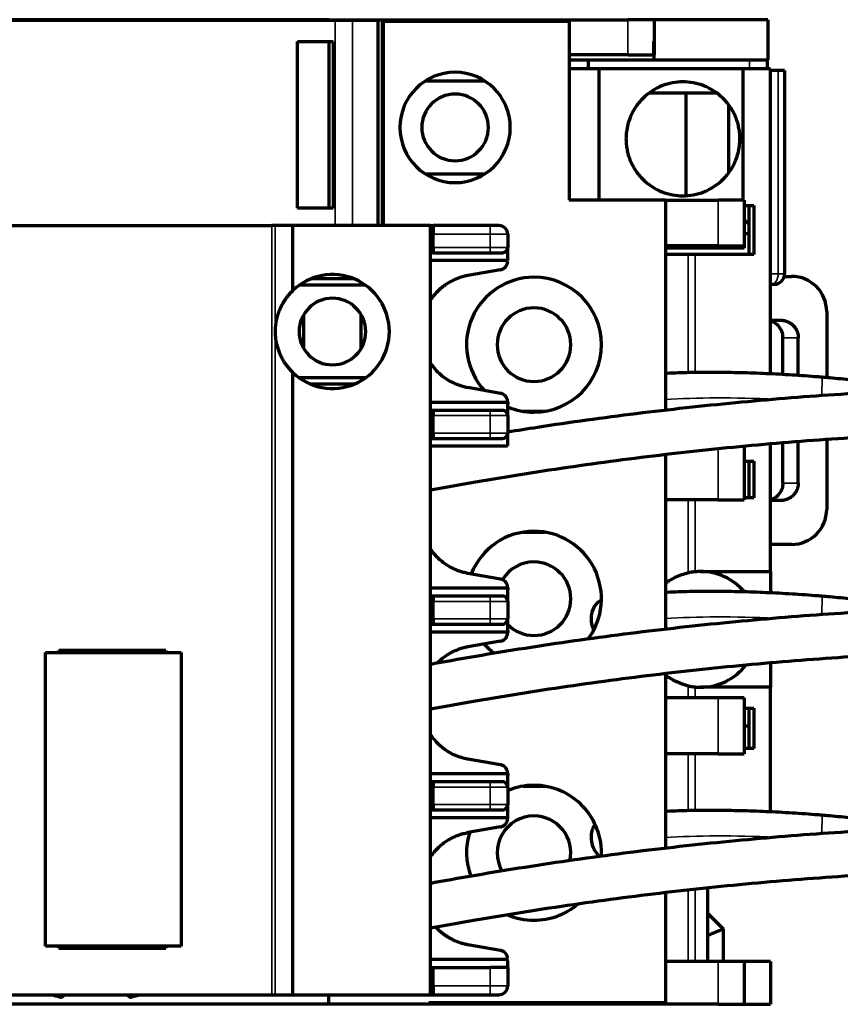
# Model space of a CAD drawing. Header units: millimetres. Extents: x 105 to 252, y 160 to 217.
# Tile 3 of 4: x 174 to 221, y 160 to 217. Entities that reach past the tile are written whole.
import ezdxf

# ---------------------------------------------------------------- set-up
doc = ezdxf.new("R2010")
doc.units = ezdxf.units.MM
doc.layers.add('1', color=7, linetype='Continuous', true_color=0xffffff)

msp = doc.modelspace()

# ---------------------------------------------------------------- linework, layer by layer
at = {"layer": '1', "color": 155, "linetype": 'Continuous', "lineweight": 70}
for p, q in [((191.941, 216.614), (164.61, 216.614)), ((191.575, 216.664), (164.975, 216.664)), ((191.575, 216.664), (191.575, 216.614)), ((191.575, 216.664), (194.625, 216.664)), ((192.925, 216.614), (191.941, 216.614)), ((194.375, 216.614), (192.925, 216.614)), ((194.375, 216.614), (194.375, 204.914)), ((194.625, 204.914), (194.625, 216.664)), ((194.625, 216.664), (208.625, 216.664)), ((205.275, 216.564), (194.675, 216.564)), ((194.675, 216.564), (194.675, 204.914)), ((205.275, 216.564), (205.275, 206.364)), ((210.125, 216.664), (208.625, 216.664)), ((210.125, 216.664), (210.125, 215.414)), ((216.625, 216.664), (210.125, 216.664)), ((216.625, 216.664), (216.625, 214.364)), ((189.775, 215.414), (191.825, 215.414)), ((189.775, 205.914), (189.775, 215.414)), ((191.575, 215.414), (191.575, 205.914)), ((191.825, 215.414), (191.825, 205.914)), ((210.089, 215.414), (210.125, 215.414)), ((210.089, 215.414), (210.089, 214.664)), ((210.125, 215.414), (210.125, 214.664)), ((194.675, 214.664), (194.625, 214.664)), ((208.625, 214.664), (205.275, 214.664)), ((205.275, 214.364), (210.125, 214.364)), ((206.375, 214.364), (206.375, 213.864)), ((208.625, 214.664), (210.089, 214.664)), ((210.125, 214.664), (210.089, 214.664)), ((210.125, 214.364), (210.125, 214.664)), ((210.125, 214.364), (216.625, 214.364)), ((216.575, 214.364), (216.575, 213.864)), ((206.975, 213.864), (205.275, 213.864)), ((206.975, 213.864), (206.975, 206.364)), ((215.184, 213.864), (206.975, 213.864)), ((215.184, 213.864), (215.184, 206.364)), ((216.775, 213.864), (215.184, 213.864)), ((216.775, 196.446), (216.775, 213.864)), ((217.206, 213.764), (216.775, 213.764)), ((217.575, 213.764), (217.206, 213.764)), ((217.575, 213.764), (217.575, 202.164)), ((194.676, 213.164), (194.626, 213.164)), ((200.478, 213.164), (197.072, 213.164)), ((213.723, 212.464), (209.832, 212.464)), ((211.94, 212.464), (211.94, 206.62)), ((194.675, 211.852), (194.625, 211.836)), ((214.375, 211.814), (214.375, 207.921)), ((194.675, 209.176), (194.625, 209.192)), ((194.625, 207.864), (194.675, 207.864)), ((197.073, 207.864), (200.478, 207.864)), ((194.625, 206.364), (194.675, 206.364)), ((210.775, 206.364), (205.275, 206.364)), ((210.775, 206.364), (210.775, 194.366)), ((210.775, 206.364), (213.775, 206.364)), ((215.275, 206.364), (213.775, 206.364)), ((215.275, 206.364), (215.275, 203.764)), ((191.825, 205.914), (189.775, 205.914)), ((215.275, 206.064), (215.812, 206.064)), ((215.525, 206.064), (215.525, 203.264)), ((215.812, 206.064), (215.812, 203.264)), ((215.275, 205.264), (215.525, 205.014)), ((168.23, 204.914), (188.321, 204.914)), ((188.514, 204.914), (188.321, 204.914)), ((189.525, 204.914), (188.514, 204.914)), ((189.525, 201.209), (189.525, 204.914)), ((197.375, 204.914), (189.525, 204.914)), ((197.375, 161.014), (197.375, 204.914)), ((197.375, 204.914), (197.525, 204.914)), ((197.525, 204.914), (197.525, 204.414)), ((200.775, 204.914), (197.525, 204.914)), ((201.275, 204.914), (200.775, 204.914)), ((197.525, 203.664), (197.525, 204.414)), ((201.775, 204.414), (201.775, 203.664)), ((215.275, 204.464), (215.525, 204.464)), ((197.525, 203.664), (197.525, 203.364)), ((201.775, 203.005), (201.775, 203.664)), ((213.775, 203.764), (210.775, 203.764)), ((215.275, 203.614), (210.775, 203.614)), ((213.775, 203.764), (215.275, 203.764)), ((215.275, 203.764), (215.275, 203.614)), ((197.525, 203.364), (197.375, 203.364)), ((201.765, 202.914), (197.375, 202.914)), ((197.525, 203.364), (200.775, 203.364)), ((200.775, 203.364), (201.475, 203.364)), ((212.064, 203.264), (210.775, 203.264)), ((212.477, 203.264), (212.064, 203.264)), ((215.812, 203.264), (212.477, 203.264)), ((201.362, 202.391), (199.51, 202.065)), ((193.025, 201.864), (190.526, 201.864)), ((217.556, 202.014), (217.975, 202.014)), ((193.661, 201.511), (189.89, 201.511)), ((216.775, 201.564), (216.828, 201.564)), ((216.828, 201.564), (216.975, 201.564)), ((190.125, 199.806), (190.125, 197.922)), ((193.425, 197.922), (193.425, 199.806)), ((216.775, 199.514), (217.32, 199.514)), ((219.975, 200.014), (219.975, 196.233)), ((217.475, 196.41), (217.475, 198.514)), ((218.355, 196.356), (218.355, 198.514)), ((189.525, 161.014), (189.525, 196.519)), ((193.661, 196.217), (189.89, 196.217)), ((193.025, 195.864), (190.525, 195.864)), ((201.362, 195.337), (199.51, 195.663)), ((201.765, 194.814), (197.375, 194.814)), ((201.775, 194.845), (201.775, 194.723)), ((201.775, 194.064), (201.775, 194.723)), ((197.525, 194.364), (197.375, 194.364)), ((200.775, 194.364), (197.525, 194.364)), ((197.525, 194.364), (197.525, 194.064)), ((197.525, 193.064), (197.525, 194.064)), ((201.475, 194.364), (200.775, 194.364)), ((201.775, 194.064), (201.775, 193.064)), ((202.657, 194.314), (203.894, 194.314)), ((197.525, 193.064), (197.525, 192.764)), ((201.775, 192.405), (201.775, 193.064)), ((197.375, 192.764), (197.525, 192.764)), ((201.765, 192.314), (197.375, 192.314)), ((197.525, 192.764), (200.775, 192.764)), ((200.775, 192.764), (201.475, 192.764)), ((215.275, 192.326), (215.275, 189.264)), ((216.775, 185.164), (216.775, 192.467)), ((217.475, 190.214), (217.475, 192.523)), ((218.355, 190.214), (218.355, 192.593)), ((219.975, 192.717), (219.975, 188.714)), ((210.775, 191.852), (210.775, 181.867)), ((215.275, 191.464), (215.812, 191.464)), ((215.525, 191.464), (215.525, 189.364)), ((215.812, 191.464), (215.812, 189.364)), ((213.775, 189.264), (210.775, 189.264)), ((213.775, 189.264), (215.275, 189.264)), ((215.812, 189.364), (215.275, 189.364)), ((217.32, 189.214), (216.775, 189.214)), ((202.657, 187.414), (203.894, 187.414)), ((217.975, 186.714), (216.775, 186.714)), ((201.362, 184.737), (199.51, 185.063)), ((212.775, 185.164), (216.775, 185.164)), ((216.775, 185.164), (216.775, 183.946)), ((201.765, 184.214), (197.375, 184.214)), ((201.775, 184.245), (201.775, 184.123)), ((201.775, 183.464), (201.775, 184.123)), ((197.525, 183.764), (197.375, 183.764)), ((200.775, 183.764), (197.525, 183.764)), ((197.525, 183.764), (197.525, 183.464)), ((197.525, 182.464), (197.525, 183.464)), ((201.475, 183.764), (200.775, 183.764)), ((201.775, 183.464), (201.775, 182.464)), ((197.375, 182.164), (197.525, 182.164)), ((197.525, 182.464), (197.525, 182.164)), ((197.525, 182.164), (200.775, 182.164)), ((200.775, 182.164), (201.475, 182.164)), ((201.775, 181.805), (201.775, 182.464)), ((201.765, 181.714), (197.375, 181.714)), ((201.775, 181.805), (201.775, 181.684)), ((201.362, 181.191), (199.51, 180.865)), ((175.4, 180.539), (183.15, 180.539)), ((175.4, 163.789), (175.4, 180.539)), ((176.175, 180.539), (176.175, 180.664)), ((176.575, 180.664), (176.175, 180.664)), ((181.875, 180.664), (176.575, 180.664)), ((182.275, 180.664), (181.875, 180.664)), ((182.275, 180.664), (182.275, 180.539)), ((183.15, 180.539), (183.15, 163.789)), ((216.775, 179.967), (216.775, 178.564)), ((210.775, 179.352), (210.775, 169.367)), ((216.775, 178.564), (212.775, 178.564)), ((216.775, 171.446), (216.775, 178.564)), ((213.775, 177.964), (210.775, 177.964)), ((215.275, 177.964), (213.775, 177.964)), ((215.275, 177.964), (215.275, 174.764)), ((215.275, 177.364), (215.812, 177.364)), ((215.525, 177.364), (215.525, 175.064)), ((215.812, 177.364), (215.812, 175.064)), ((215.275, 176.364), (215.525, 176.364)), ((215.812, 175.064), (215.275, 175.064)), ((201.362, 174.137), (199.51, 174.463)), ((213.775, 174.764), (210.775, 174.764)), ((213.775, 174.764), (215.275, 174.764)), ((201.765, 173.614), (197.375, 173.614)), ((197.525, 173.164), (197.375, 173.164)), ((200.775, 173.164), (197.525, 173.164)), ((197.525, 173.164), (197.525, 172.864)), ((201.475, 173.164), (200.775, 173.164)), ((201.775, 173.645), (201.775, 173.523)), ((201.775, 172.864), (201.775, 173.523)), ((197.525, 171.864), (197.525, 172.864)), ((201.775, 172.864), (201.775, 171.864)), ((202.657, 172.914), (203.894, 172.914)), ((197.375, 171.564), (197.525, 171.564)), ((197.525, 171.864), (197.525, 171.564)), ((197.525, 171.564), (200.775, 171.564)), ((200.775, 171.564), (201.475, 171.564)), ((201.775, 171.205), (201.775, 171.864)), ((201.765, 171.114), (197.375, 171.114)), ((201.775, 171.084), (201.775, 171.205)), ((201.362, 170.591), (199.51, 170.265)), ((213.199, 162.914), (213.199, 167.12)), ((210.775, 166.852), (210.775, 160.564)), ((213.199, 165.64), (214.075, 164.764)), ((214.075, 164.764), (214.075, 162.914)), ((183.15, 163.789), (175.4, 163.789)), ((176.175, 163.664), (176.175, 163.789)), ((176.175, 163.664), (176.575, 163.664)), ((176.575, 163.664), (181.875, 163.664)), ((181.875, 163.664), (182.275, 163.664)), ((182.275, 163.789), (182.275, 163.664)), ((201.362, 163.537), (199.51, 163.863)), ((201.765, 163.014), (197.375, 163.014)), ((197.375, 162.564), (197.525, 162.564)), ((197.525, 161.514), (197.525, 162.564)), ((197.525, 162.564), (200.775, 162.564)), ((201.775, 162.564), (200.775, 162.564)), ((201.775, 162.564), (201.775, 162.923)), ((201.775, 162.564), (201.775, 161.514)), ((213.775, 162.914), (210.775, 162.914)), ((215.275, 162.914), (213.775, 162.914)), ((215.275, 162.914), (215.275, 160.464)), ((216.775, 162.914), (215.275, 162.914)), ((216.775, 162.914), (216.775, 160.464)), ((197.525, 161.514), (197.525, 161.014)), ((168.23, 161.014), (188.321, 161.014)), ((188.321, 161.014), (188.514, 161.014)), ((188.514, 161.014), (189.525, 161.014)), ((189.525, 161.014), (197.375, 161.014)), ((191.575, 160.464), (191.575, 161.014)), ((197.375, 161.014), (197.525, 161.014)), ((197.525, 161.014), (200.775, 161.014)), ((200.775, 161.014), (201.275, 161.014)), ((191.575, 160.464), (164.975, 160.464)), ((197.275, 160.464), (191.575, 160.464)), ((197.275, 160.564), (197.275, 160.464)), ((197.275, 160.564), (210.775, 160.564)), ((213.775, 160.464), (197.275, 160.464)), ((213.775, 160.464), (215.275, 160.464)), ((215.275, 160.464), (216.775, 160.464))]:
    msp.add_line(p, q, dxfattribs=at)
at = {"layer": '1', "color": 155, "linetype": 'Continuous', "lineweight": 35}
for p, q in [((191.941, 204.914), (191.941, 216.614)), ((192.925, 216.614), (192.925, 204.914)), ((208.625, 214.664), (208.625, 216.664)), ((215.575, 213.864), (215.575, 214.364)), ((217.206, 202.164), (217.206, 213.764)), ((213.775, 203.764), (213.775, 206.364)), ((188.321, 161.014), (188.321, 204.914)), ((188.514, 204.914), (188.514, 161.014)), ((200.775, 204.414), (200.775, 204.914)), ((200.775, 204.414), (197.525, 204.414)), ((200.775, 203.664), (200.775, 204.414)), ((201.775, 204.414), (200.775, 204.414)), ((197.525, 203.664), (200.775, 203.664)), ((200.775, 203.664), (201.775, 203.664)), ((200.775, 203.364), (200.775, 203.664)), ((212.064, 196.516), (212.064, 203.264)), ((212.477, 203.264), (212.477, 196.523)), ((216.775, 202.164), (217.206, 202.164)), ((217.206, 202.164), (217.575, 202.164)), ((189.925, 198.431), (189.925, 199.297)), ((193.625, 199.297), (193.625, 198.431)), ((218.355, 198.514), (217.475, 198.514)), ((200.775, 194.064), (197.525, 194.064)), ((200.775, 194.064), (200.775, 194.364)), ((201.775, 194.064), (200.775, 194.064)), ((200.775, 193.064), (200.775, 194.064)), ((197.525, 193.064), (200.775, 193.064)), ((200.775, 193.064), (201.775, 193.064)), ((200.775, 192.764), (200.775, 193.064)), ((213.775, 189.264), (213.775, 192.182)), ((217.475, 190.214), (218.355, 190.214)), ((212.064, 185.087), (212.064, 189.264)), ((212.477, 189.264), (212.477, 185.151)), ((200.775, 183.464), (197.525, 183.464)), ((200.775, 183.464), (200.775, 183.764)), ((201.775, 183.464), (200.775, 183.464)), ((200.775, 182.464), (200.775, 183.464)), ((197.525, 182.464), (200.775, 182.464)), ((200.775, 182.464), (201.775, 182.464)), ((200.775, 182.164), (200.775, 182.464)), ((176.575, 180.664), (176.575, 180.539)), ((181.875, 180.539), (181.875, 180.664)), ((212.064, 177.964), (212.064, 178.642)), ((212.477, 178.578), (212.477, 177.964)), ((213.775, 174.764), (213.775, 177.964)), ((212.064, 171.516), (212.064, 174.764)), ((212.477, 174.764), (212.477, 171.523)), ((200.775, 172.864), (200.775, 173.164)), ((200.775, 172.864), (197.525, 172.864)), ((201.775, 172.864), (200.775, 172.864)), ((200.775, 171.864), (200.775, 172.864)), ((197.525, 171.864), (200.775, 171.864)), ((200.775, 171.564), (200.775, 171.864)), ((200.775, 171.864), (201.775, 171.864)), ((212.064, 162.914), (212.064, 166.997)), ((212.477, 167.042), (212.477, 162.914)), ((176.575, 163.789), (176.575, 163.664)), ((181.875, 163.664), (181.875, 163.789)), ((200.775, 161.514), (200.775, 162.564)), ((213.775, 160.464), (213.775, 162.914)), ((197.525, 161.514), (200.775, 161.514)), ((200.775, 161.014), (200.775, 161.514)), ((200.775, 161.514), (201.775, 161.514))]:
    msp.add_line(p, q, dxfattribs=at)
at = {"layer": '1', "color": 155, "linetype": 'Continuous', "lineweight": 70}
for centre, radius, start, end in [((198.775, 210.514), 3.15, 90, 270), ((198.775, 210.514), 3.15, 270, 90), ((198.775, 210.514), 1.9, 90, 270), ((198.775, 210.514), 1.9, 270, 90), ((201.275, 204.414), 0.5, 0, 90.0002), ((201.475, 203.664), 0.3, 269.9997, 0), ((191.775, 198.864), 3.25, 0, 133.8131), ((203.275, 198.114), 3.85, 90, 222.8119), ((203.275, 198.114), 3.85, 270, 90), ((216.975, 202.164), 0.6, 269.9997, 0), ((217.975, 200.014), 2, 0, 90), ((191.775, 198.864), 1.9, 90, 270), ((191.775, 198.864), 1.9, 270, 90), ((203.275, 198.114), 2.1, 90, 270), ((203.275, 198.114), 2.1, 270, 90), ((191.775, 198.864), 3.25, 226.1869, 0), ((203.275, 198.114), 3.85, 247.0697, 270), ((201.475, 194.064), 0.3, 360, 90.0001), ((201.475, 193.064), 0.3, 269.9997, 0), ((217.975, 188.714), 2, 270, 0), ((203.275, 183.614), 3.85, 90, 158.4112), ((203.275, 183.614), 3.85, 322.9931, 90), ((203.275, 183.614), 2.1, 90, 148.8713), ((203.275, 183.614), 2.1, 270, 90), ((212.775, 181.864), 3.3, 40.687, 90), ((201.475, 183.464), 0.3, 360, 90.0001), ((201.475, 182.464), 0.3, 269.9997, 0), ((203.275, 183.614), 2.1, 224.415, 270), ((203.275, 183.614), 3.85, 222.2381, 234.3347), ((212.775, 181.864), 3.3, 270, 321.8948), ((201.475, 172.864), 0.3, 360, 90.0001), ((203.275, 169.114), 3.85, 90, 112.9303), ((203.275, 169.114), 3.85, 356.9597, 90), ((201.475, 171.864), 0.3, 269.9997, 0), ((203.275, 169.114), 2.1, 90, 210.0009), ((203.275, 169.114), 2.1, 347.2959, 90), ((203.275, 169.114), 3.85, 162.3459, 200.4638), ((203.275, 169.114), 3.85, 270, 310.5366), ((203.275, 169.114), 3.85, 247.0106, 270), ((201.275, 161.514), 0.5, 269.9999, 0)]:
    msp.add_arc(centre, radius, start, end, dxfattribs=at)
at = {"layer": '1', "color": 155, "linetype": 'Continuous', "lineweight": 35}
for centre, major_axis, ratio, start_param, end_param in [((216.828, 202.164), (0, -0.6), 0.630593, 6.283183, 7.853982), ((219.594, 195.028), (-0.102, -1.229), 0.057996, 1.733387, 3.141557), ((225.338, -10.159), (-124.375, -168.026), 0.95618, 3.719308, 3.916592), ((218.66, 192.95), (-11.999, 0.877), 0.161603, 4.860767, 5.441155), ((225.338, -22.659), (-124.375, -168.026), 0.95618, 3.719308, 3.938421), ((219.594, 182.528), (-0.102, -1.229), 0.057996, 1.733387, 3.141557), ((218.66, 180.45), (-11.999, 0.877), 0.161603, 4.860767, 5.441155), ((225.338, -35.159), (-124.375, -168.026), 0.95618, 3.719308, 3.938421), ((219.594, 170.028), (-0.102, -1.229), 0.057996, 1.733387, 3.141557), ((218.66, 167.95), (-11.999, 0.877), 0.161603, 4.860767, 5.441155)]:
    msp.add_ellipse(centre, major_axis=major_axis, ratio=ratio, start_param=start_param, end_param=end_param, dxfattribs=at)
at = {"layer": '1', "color": 155, "linetype": 'Continuous', "lineweight": 70}
for centre, major_axis, ratio, start_param, end_param in [((207.568, 182.411), (-0.217, 1.214), 0.833712, 0.230886, 1.273797), ((207.568, 182.411), (-0.217, 1.214), 0.833712, 1.273797, 1.914338), ((207.568, 169.911), (-0.217, 1.214), 0.833712, 0.678023, 1.273797), ((207.568, 169.911), (-0.217, 1.214), 0.833712, 1.273797, 2.406832), ((176.623, 162.072), (-0.334, -1.205), 0.185289, 5.832798, 6.515964), ((176.623, 162.072), (-0.334, -1.205), 0.185289, 0.232779, 0.552936), ((179.928, 162.072), (-0.334, 1.205), 0.185289, 2.588657, 2.908814), ((179.928, 162.072), (-0.334, 1.205), 0.185289, 2.908814, 3.59198)]:
    msp.add_ellipse(centre, major_axis=major_axis, ratio=ratio, start_param=start_param, end_param=end_param, dxfattribs=at)
for points, degree, knots in [([(215.025, 209.864), (215.023, 209.966), (215.017, 210.171), (214.972, 210.475), (214.9, 210.776), (214.759, 211.185), (214.496, 211.683), (213.909, 212.393), (212.98, 212.968), (211.775, 213.188), (210.571, 212.968), (209.642, 212.393), (209.057, 211.687), (208.78, 211.164), (208.623, 210.689), (208.541, 210.28), (208.53, 210.001), (208.525, 209.864)], 3, [0, 0, 0, 0, 0.02314, 0.046664, 0.070842, 0.095926, 0.1521, 0.216304, 0.357609, 0.500012, 0.642415, 0.78372, 0.847691, 0.903138, 0.936702, 0.968779, 1, 1, 1, 1]), ([(208.525, 209.864), (208.528, 209.762), (208.534, 209.557), (208.579, 209.253), (208.651, 208.953), (208.791, 208.544), (209.054, 208.045), (209.642, 207.336), (210.571, 206.76), (211.775, 206.541), (212.98, 206.76), (213.909, 207.336), (214.493, 208.042), (214.771, 208.564), (214.927, 209.039), (215.01, 209.449), (215.02, 209.727), (215.025, 209.864)], 3, [0, 0, 0, 0, 0.02314, 0.046664, 0.070842, 0.095926, 0.1521, 0.216304, 0.357609, 0.500012, 0.642415, 0.78372, 0.847691, 0.903138, 0.936702, 0.968779, 1, 1, 1, 1]), ([(201.362, 202.391), (201.51, 202.417), (201.622, 202.524), (201.73, 202.628), (201.763, 202.774)], 2, [0, 0, 0, 0.5, 0.5, 1, 1, 1]), ([(199.51, 202.065), (199.372, 202.035), (199.107, 201.978), (198.737, 201.834), (198.411, 201.663), (198.129, 201.474), (197.829, 201.226), (197.578, 200.957), (197.421, 200.743), (197.373, 200.67)], 3, [0, 0, 0, 0, 0.167261, 0.321929, 0.464054, 0.593701, 0.710958, 0.904959, 1, 1, 1, 1]), ([(188.525, 198.864), (188.525, 199.144), (188.571, 199.412), (188.604, 199.601), (188.664, 199.802), (188.756, 200.112), (188.91, 200.398), (189.156, 200.855), (189.525, 201.209)], 2, [0, 0, 0, 0.125, 0.125, 0.25, 0.25, 0.5, 0.5, 1, 1, 1]), ([(217.32, 199.514), (217.528, 199.514), (217.72, 199.437), (217.905, 199.361), (218.193, 199.086), (218.273, 198.906), (218.355, 198.72), (218.355, 198.514)], 2, [0, 0, 0, 0.25, 0.25, 0.5, 0.75, 0.75, 1, 1, 1]), ([(216.777, 199.468), (216.799, 199.461), (216.87, 199.435), (216.979, 199.382), (217.093, 199.304), (217.255, 199.159), (217.432, 198.903), (217.461, 198.641), (217.475, 198.514)], 3, [0, 0, 0, 0, 0.054739, 0.180103, 0.289397, 0.382621, 0.699942, 1, 1, 1, 1]), ([(189.525, 196.519), (189.157, 196.872), (188.91, 197.33), (188.525, 198.044), (188.525, 198.864)], 2, [0, 0, 0, 0.5, 0.5, 1, 1, 1]), ([(197.374, 197.055), (197.423, 196.984), (197.578, 196.77), (197.951, 196.373), (198.603, 195.906), (199.187, 195.75), (199.51, 195.663)], 3, [0, 0, 0, 0, 0.094106, 0.288729, 0.605318, 1, 1, 1, 1]), ([(219.695, 196.257), (219.565, 196.268), (219.188, 196.298), (218.562, 196.344), (217.819, 196.392), (217.079, 196.433), (216.343, 196.467), (215.615, 196.494), (214.895, 196.514), (214.186, 196.526), (213.491, 196.531), (212.81, 196.529), (212.145, 196.519), (211.499, 196.502), (211.047, 196.485), (210.808, 196.474), (210.774, 196.472)], 3, [0, 0, 0, 0, 0.041339, 0.119898, 0.198465, 0.277038, 0.355628, 0.434245, 0.512902, 0.591611, 0.670387, 0.749247, 0.828211, 0.907305, 0.986559, 1, 1, 1, 1]), ([(225.184, 195.517), (225.092, 195.536), (224.826, 195.588), (224.372, 195.672), (223.813, 195.766), (223.237, 195.855), (222.645, 195.939), (222.04, 196.017), (221.424, 196.09), (220.798, 196.157), (220.221, 196.212), (219.852, 196.244), (219.695, 196.257)], 3, [0, 0, 0, 0, 0.058016, 0.166954, 0.275406, 0.383489, 0.491287, 0.598868, 0.706283, 0.813574, 0.920777, 1, 1, 1, 1]), ([(241.739, 195.564), (241.242, 195.584), (239.803, 195.634), (237.421, 195.692), (234.592, 195.72), (231.76, 195.709), (228.928, 195.657), (226.095, 195.566), (223.261, 195.434), (220.428, 195.263), (217.596, 195.052), (214.766, 194.8), (211.938, 194.509), (209.112, 194.178), (206.289, 193.807), (203.844, 193.454), (202.341, 193.213), (201.776, 193.12)], 3, [0, 0, 0, 0, 0.03736, 0.108128, 0.178897, 0.249667, 0.320437, 0.391207, 0.461978, 0.532749, 0.60352, 0.674292, 0.745064, 0.815837, 0.88661, 0.957384, 1, 1, 1, 1]), ([(201.775, 194.845), (201.775, 195.03), (201.655, 195.17), (201.6, 195.234), (201.449, 195.322), (201.362, 195.337)], 2, [0, 0, 0, 0.5, 0.5, 0.75, 1, 1, 1]), ([(197.376, 189.823), (198.229, 189.982), (200.013, 190.302), (202.731, 190.752), (205.531, 191.176), (208.334, 191.559), (211.14, 191.903), (213.949, 192.208), (216.761, 192.472), (219.574, 192.697), (222.389, 192.882), (225.204, 193.026), (228.019, 193.131), (230.833, 193.196), (233.646, 193.221), (236.458, 193.206), (239.123, 193.154), (240.851, 193.097), (241.642, 193.066)], 3, [0, 0, 0, 0, 0.058245, 0.121678, 0.185111, 0.248544, 0.311977, 0.375411, 0.438846, 0.50228, 0.565715, 0.629151, 0.692587, 0.756023, 0.819459, 0.882896, 0.946333, 1, 1, 1, 1]), ([(217.475, 190.214), (217.466, 190.11), (217.445, 189.884), (217.26, 189.558), (217.01, 189.345), (216.828, 189.282), (216.775, 189.268)], 3, [0, 0, 0, 0, 0.246342, 0.535138, 0.866547, 1, 1, 1, 1]), ([(218.355, 190.214), (218.355, 190.009), (218.273, 189.822), (218.194, 189.643), (218.05, 189.505), (217.907, 189.367), (217.72, 189.292), (217.529, 189.214), (217.32, 189.214)], 2, [0, 0, 0, 0.25, 0.25, 0.5, 0.5, 0.75, 0.75, 1, 1, 1]), ([(199.51, 185.063), (198.566, 185.23), (197.853, 185.892), (197.579, 186.146), (197.374, 186.453)], 2, [0, 0, 0, 0.658951, 0.658951, 1, 1, 1]), ([(212.064, 185.087), (211.811, 185.012), (211.359, 184.88), (210.945, 184.62), (210.773, 184.488)], 3, [0, 0, 0, 0, 0.561072, 1, 1, 1, 1]), ([(212.477, 185.151), (212.47, 185.15), (212.456, 185.149), (212.429, 185.146), (212.398, 185.142), (212.362, 185.138), (212.312, 185.132), (212.246, 185.122), (212.16, 185.107), (212.096, 185.093), (212.064, 185.087)], 3, [0, 0, 0, 0, 0.100489, 0.200208, 0.299683, 0.399444, 0.500017, 0.667083, 0.832926, 1, 1, 1, 1]), ([(201.775, 184.245), (201.775, 184.43), (201.655, 184.57), (201.6, 184.634), (201.449, 184.722), (201.362, 184.737)], 2, [0, 0, 0, 0.5, 0.5, 0.75, 1, 1, 1]), ([(219.695, 183.757), (219.565, 183.768), (219.188, 183.798), (218.562, 183.844), (217.819, 183.892), (217.079, 183.933), (216.343, 183.967), (215.615, 183.994), (214.895, 184.014), (214.186, 184.026), (213.491, 184.031), (212.81, 184.029), (212.145, 184.019), (211.499, 184.002), (211.047, 183.985), (210.808, 183.974), (210.774, 183.972)], 3, [0, 0, 0, 0, 0.041339, 0.119898, 0.198465, 0.277038, 0.355628, 0.434245, 0.512902, 0.591611, 0.670387, 0.749247, 0.828211, 0.907305, 0.986559, 1, 1, 1, 1]), ([(241.739, 183.064), (241.242, 183.084), (239.803, 183.134), (237.421, 183.192), (234.592, 183.22), (231.76, 183.209), (228.928, 183.157), (226.095, 183.066), (223.261, 182.934), (220.428, 182.763), (217.596, 182.552), (214.766, 182.3), (211.938, 182.009), (209.112, 181.678), (206.289, 181.308), (203.47, 180.897), (200.655, 180.447), (198.625, 180.094), (197.532, 179.894), (197.375, 179.866)], 3, [0, 0, 0, 0, 0.033633, 0.097341, 0.161051, 0.22476, 0.28847, 0.352181, 0.415891, 0.479602, 0.543314, 0.607026, 0.670738, 0.73445, 0.798163, 0.861877, 0.92559, 0.989304, 1, 1, 1, 1]), ([(225.184, 183.017), (225.092, 183.036), (224.826, 183.088), (224.372, 183.172), (223.813, 183.266), (223.237, 183.355), (222.645, 183.439), (222.04, 183.517), (221.424, 183.59), (220.798, 183.657), (220.221, 183.712), (219.852, 183.744), (219.695, 183.757)], 3, [0, 0, 0, 0, 0.058016, 0.166954, 0.275406, 0.383489, 0.491287, 0.598868, 0.706283, 0.813574, 0.920777, 1, 1, 1, 1]), ([(201.362, 181.191), (201.536, 181.222), (201.654, 181.357), (201.711, 181.422), (201.775, 181.589), (201.775, 181.684)], 2, [0, 0, 0, 0.5, 0.5, 0.75, 1, 1, 1]), ([(197.376, 177.323), (198.229, 177.482), (200.013, 177.802), (202.731, 178.252), (205.531, 178.676), (208.334, 179.059), (211.14, 179.403), (213.949, 179.708), (216.761, 179.972), (219.574, 180.197), (222.389, 180.382), (225.204, 180.526), (228.019, 180.631), (230.833, 180.696), (233.646, 180.721), (236.458, 180.706), (239.123, 180.654), (240.851, 180.597), (241.642, 180.566)], 3, [0, 0, 0, 0, 0.058245, 0.121678, 0.185111, 0.248544, 0.311977, 0.375411, 0.438846, 0.50228, 0.565715, 0.629151, 0.692587, 0.756023, 0.819459, 0.882896, 0.946333, 1, 1, 1, 1]), ([(199.51, 180.865), (199.445, 180.852), (199.316, 180.827), (199.13, 180.775), (198.954, 180.717), (198.79, 180.651), (198.637, 180.581), (198.496, 180.506), (198.309, 180.397), (198.086, 180.242), (197.889, 180.072), (197.783, 179.969), (197.757, 179.943)], 3, [0, 0, 0, 0, 0.102544, 0.200536, 0.293981, 0.382884, 0.467252, 0.547091, 0.622409, 0.788496, 0.946998, 1, 1, 1, 1]), ([(212.064, 178.642), (212.084, 178.637), (212.123, 178.629), (212.177, 178.619), (212.229, 178.61), (212.277, 178.602), (212.331, 178.594), (212.387, 178.587), (212.441, 178.581), (212.465, 178.579), (212.477, 178.578)], 3, [0, 0, 0, 0, 0.100541, 0.200297, 0.299794, 0.399562, 0.500129, 0.667197, 0.833003, 1, 1, 1, 1]), ([(197.374, 175.856), (197.4, 175.817), (197.502, 175.672), (197.745, 175.38), (198.169, 175.007), (198.774, 174.647), (199.253, 174.528), (199.51, 174.463)], 3, [0, 0, 0, 0, 0.050473, 0.192886, 0.417755, 0.686619, 1, 1, 1, 1]), ([(201.775, 173.645), (201.775, 173.83), (201.655, 173.97), (201.6, 174.034), (201.449, 174.122), (201.362, 174.137)], 2, [0, 0, 0, 0.5, 0.5, 0.75, 1, 1, 1]), ([(219.695, 171.257), (219.565, 171.268), (219.188, 171.298), (218.562, 171.344), (217.819, 171.392), (217.079, 171.433), (216.343, 171.467), (215.615, 171.494), (214.895, 171.514), (214.186, 171.526), (213.491, 171.531), (212.81, 171.529), (212.145, 171.519), (211.499, 171.502), (211.047, 171.485), (210.808, 171.474), (210.774, 171.472)], 3, [0, 0, 0, 0, 0.041339, 0.119898, 0.198465, 0.277038, 0.355628, 0.434245, 0.512902, 0.591611, 0.670387, 0.749247, 0.828211, 0.907305, 0.986559, 1, 1, 1, 1]), ([(201.362, 170.591), (201.536, 170.622), (201.654, 170.757), (201.711, 170.822), (201.775, 170.989), (201.775, 171.084)], 2, [0, 0, 0, 0.5, 0.5, 0.75, 1, 1, 1]), ([(225.184, 170.517), (225.092, 170.536), (224.826, 170.588), (224.372, 170.672), (223.813, 170.766), (223.237, 170.855), (222.645, 170.939), (222.04, 171.017), (221.424, 171.09), (220.798, 171.157), (220.221, 171.212), (219.852, 171.244), (219.695, 171.257)], 3, [0, 0, 0, 0, 0.058016, 0.166954, 0.275406, 0.383489, 0.491287, 0.598868, 0.706283, 0.813574, 0.920777, 1, 1, 1, 1]), ([(241.739, 170.564), (241.242, 170.584), (239.803, 170.634), (237.421, 170.692), (234.592, 170.72), (231.76, 170.709), (228.928, 170.657), (226.095, 170.566), (223.261, 170.434), (220.428, 170.263), (217.596, 170.052), (214.766, 169.8), (211.938, 169.509), (209.112, 169.178), (206.289, 168.808), (203.47, 168.397), (200.655, 167.947), (198.625, 167.594), (197.532, 167.394), (197.376, 167.366)], 3, [0, 0, 0, 0, 0.033633, 0.097342, 0.161052, 0.224762, 0.288473, 0.352184, 0.415895, 0.479607, 0.543319, 0.607031, 0.670744, 0.734457, 0.79817, 0.861884, 0.925598, 0.989313, 1, 1, 1, 1]), ([(197.373, 168.87), (197.494, 169.051), (197.638, 169.215), (198.389, 170.067), (199.51, 170.265)], 2, [0, 0, 0, 0.17049, 0.17049, 1, 1, 1]), ([(197.375, 164.823), (198.231, 164.982), (200.017, 165.303), (202.738, 165.753), (205.537, 166.177), (208.34, 166.56), (211.147, 166.904), (213.956, 167.208), (216.767, 167.473), (219.581, 167.697), (222.395, 167.882), (225.21, 168.027), (228.025, 168.131), (230.839, 168.196), (233.653, 168.221), (236.465, 168.206), (239.128, 168.153), (240.853, 168.097), (241.642, 168.066)], 3, [0, 0, 0, 0, 0.058396, 0.121828, 0.185261, 0.248694, 0.312127, 0.37556, 0.438994, 0.502429, 0.565863, 0.629298, 0.692734, 0.756169, 0.819605, 0.883042, 0.946479, 1, 1, 1, 1]), ([(199.51, 163.863), (199.198, 163.919), (198.605, 164.148), (198.336, 164.319), (198.064, 164.491), (197.831, 164.713), (197.753, 164.788), (197.68, 164.867)], 2, [0, 0, 0, 0.30043, 0.60086, 0.60086, 0.90129, 0.90129, 1, 1, 1]), ([(214.075, 164.764), (214.069, 164.761), (214.057, 164.756), (213.957, 164.714), (213.784, 164.644), (213.527, 164.535), (213.311, 164.446), (213.199, 164.4)], 3, [0, 0, 0, 0, 0.165858, 0.339528, 0.522547, 0.758546, 1, 1, 1, 1]), ([(201.763, 163.154), (201.731, 163.298), (201.623, 163.403), (201.514, 163.51), (201.362, 163.537)], 2, [0, 0, 0, 0.5, 0.5, 1, 1, 1])]:
    msp.add_open_spline(points, degree=degree, knots=knots, dxfattribs=at)
for points, degree in [([(201.708, 202.914), (201.732, 202.871), (201.747, 202.822), (201.763, 202.774)], 3), ([(201.775, 203.005), (201.775, 202.975), (201.772, 202.944), (201.765, 202.914)], 3), ([(201.775, 194.723), (201.775, 194.754), (201.772, 194.784), (201.765, 194.814)], 3), ([(201.775, 192.405), (201.775, 192.375), (201.772, 192.344), (201.765, 192.314)], 3), ([(212.775, 185.164), (212.676, 185.164), (212.576, 185.16), (212.477, 185.151)], 3), ([(201.775, 184.123), (201.775, 184.154), (201.772, 184.184), (201.765, 184.214)], 3), ([(201.775, 181.805), (201.775, 181.775), (201.772, 181.744), (201.765, 181.714)], 3), ([(215.275, 179.709), (215.275, 179.826)], 1), ([(210.775, 179.243), (211.168, 178.964), (211.616, 178.803), (212.064, 178.642)], 3), ([(212.477, 178.578), (212.576, 178.569), (212.676, 178.564), (212.775, 178.564)], 3), ([(201.775, 173.523), (201.775, 173.554), (201.772, 173.584), (201.765, 173.614)], 3), ([(201.775, 171.205), (201.775, 171.175), (201.772, 171.144), (201.765, 171.114)], 3), ([(201.708, 163.013), (201.746, 163.077), (201.763, 163.154)], 2), ([(201.775, 162.923), (201.775, 162.954), (201.772, 162.984), (201.765, 163.014)], 3), ([(175.771, 161.01), (176.29, 160.867)], 1), ([(180.261, 160.867), (180.78, 161.01)], 1)]:
    msp.add_open_spline(points, degree=degree, dxfattribs=at)

doc.saveas('drawing.dxf')
